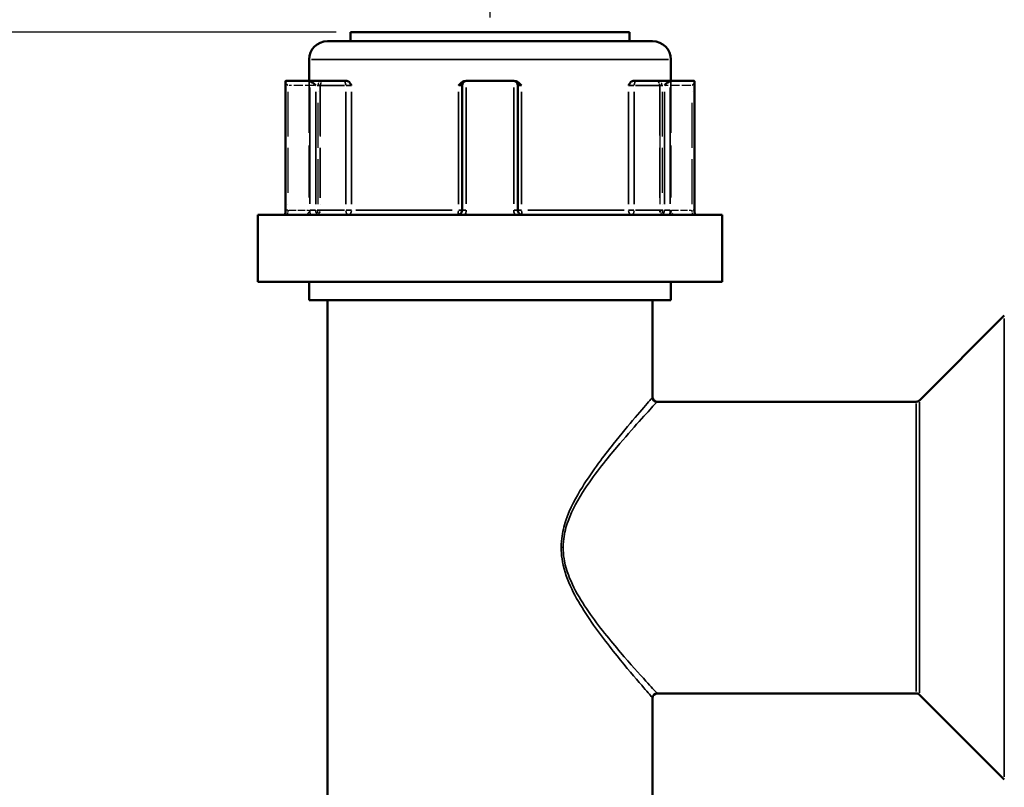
# Model space of a CAD drawing. Header units: millimetres. Extents: x 0 to 926, y 0 to 964.
# Tile 6 of 18: x 343 to 451, y 441 to 525. Entities that reach past the tile are written whole.
import ezdxf

# ---------------------------------------------------------------- set-up
doc = ezdxf.new("R2010")
doc.units = ezdxf.units.MM
doc.linetypes.add('DASHED', pattern=[0.2067, 0.1654, -0.0413])
for name, color, linetype, lineweight in [('Dimension (ANSI)', 7, 'Continuous', 25), ('Hidden (ANSI)', 7, 'DASHED', 35), ('Hidden Narrow (ANSI)', 7, 'DASHED', 25), ('Visible (ANSI)', 7, 'Continuous', 50), ('Visible Narrow (ANSI)', 7, 'Continuous', 35)]:
    doc.layers.add(name, color=color, linetype=linetype, lineweight=lineweight)
doc.styles.add('Note Text (ANSI)', font='tahoma.ttf')
doc.dimstyles.new('Default - mm (ANSI)', dxfattribs={"dimtxt": 3.048, "dimasz": 2.5, "dimexe": 3.175, "dimexo": 1.6002, "dimgap": 0.8, "dimtad": 0, "dimtoh": 1, "dimrnd": 1e-08, "dimzin": 4, "dimdsep": 46, "dimtxsty": 'Note Text (ANSI)', "dimcen": 0.09, "dimdle": 10, "dimclrd": 256, "dimclre": 256, "dimclrt": 256, "dimadec": 1, "dimazin": 1, "dimtfac": 1, "dimtofl": 0, "dimtmove": 0, "dimatfit": 3, "dimfxl": 1, "dimtolj": 1, "dimtzin": 4, "dimlwd": -1, "dimlwe": -1, "dimarcsym": 0})

# ---------------------------------------------------------------- blocks, each defined once
blk = doc.blocks.new('*D8')
at = {"layer": 'Defpoints', "color": 0, "transparency": 16777216}
for p in [(250.04, 523.55), (379.44, 523.55), (395.34, 250.57)]:
    blk.add_point(p, dxfattribs=at)
at = {"layer": 'Dimension (ANSI)', "transparency": 16777216}
for p, q in [((377.84, 523.55), (246.86, 523.55)), ((250.04, 521.05), (250.04, 432.54)), ((250.04, 253.07), (250.04, 418.6)), ((393.74, 250.57), (246.86, 250.57))]:
    blk.add_line(p, q, dxfattribs=at)
for points in [[(249.62, 521.05), (250.45, 521.05), (250.04, 523.55)], [(249.62, 253.07), (250.45, 253.07), (250.04, 250.57)]]:
    blk.add_solid(points, dxfattribs=at)
at = {"layer": 'Dimension (ANSI)', "transparency": 16777216, "insert": (248.44, 419.4), "char_height": 3.048, "attachment_point": 1, "rotation": 90, "style": 'Note Text (ANSI)'}
blk.add_mtext('\\A1;272.98', dxfattribs=at)
blk = doc.blocks.new('*D10')
at = {"layer": 'Defpoints', "color": 0, "transparency": 16777216}
for p in [(505.74, 576.14), (394.74, 523.55), (505.74, 492.13)]:
    blk.add_point(p, dxfattribs=at)
at = {"layer": 'Dimension (ANSI)', "transparency": 16777216}
for p, q in [((394.74, 525.15), (394.74, 579.32)), ((505.74, 493.73), (505.74, 579.32)), ((397.24, 576.14), (443.4, 576.14)), ((503.24, 576.14), (457.08, 576.14))]:
    blk.add_line(p, q, dxfattribs=at)
for points in [[(397.24, 576.56), (397.24, 575.72), (394.74, 576.14)], [(503.24, 576.56), (503.24, 575.72), (505.74, 576.14)]]:
    blk.add_solid(points, dxfattribs=at)
at = {"layer": 'Dimension (ANSI)', "transparency": 16777216, "insert": (444.2, 577.73), "char_height": 3.048, "attachment_point": 1, "style": 'Note Text (ANSI)'}
blk.add_mtext('\\A1;111.00', dxfattribs=at)

msp = doc.modelspace()

# ---------------------------------------------------------------- linework, layer by layer
at = {"layer": 'Hidden (ANSI)', "ltscale": 34.3493}
for p, q in [((374.886, 518.203), (374.886, 504.003)), ((414.586, 518.203), (414.586, 504.003))]:
    msp.add_line(p, q, dxfattribs=at)
at = {"layer": 'Hidden (ANSI)', "ltscale": 33.139816}
for p, q in [((376.104, 517.703), (376.104, 504.003)), ((413.368, 517.703), (413.368, 504.003))]:
    msp.add_line(p, q, dxfattribs=at)
at = {"layer": 'Hidden (ANSI)', "ltscale": 0.346335}
for centre, start, end in [((376.604, 517.703), 159.15758, 180), ((412.868, 517.703), 0, 20.84242)]:
    msp.add_arc(centre, 0.5, start, end, dxfattribs=at)
at = {"layer": 'Hidden (ANSI)', "ltscale": 1.495845}
for centre, start, end in [((374.386, 504.003), 270, 0), ((375.604, 504.003), 270, 0), ((413.868, 504.003), 180, 270), ((415.086, 504.003), 180, 270)]:
    msp.add_arc(centre, 0.5, start, end, dxfattribs=at)
at = {"layer": 'Hidden (ANSI)', "ltscale": 1.29952}
for centre, major_axis, start_param, end_param in [((372.79, 517.703), (-0.483, 0.483), 0.2617994, 1.3089969), ((416.682, 517.703), (-0.483, -0.483), 1.8325957, 2.8797933)]:
    msp.add_ellipse(centre, major_axis=major_axis, ratio=0.2679492, start_param=start_param, end_param=end_param, dxfattribs=at)
at = {"layer": 'Hidden (ANSI)', "ltscale": 1.940749}
for points, knots in [([(376.074, 517.703), (376.075, 517.704), (376.075, 517.704), (376.111, 517.811), (376.146, 517.911), (376.213, 518.056), (376.248, 518.117), (376.319, 518.186), (376.35, 518.203), (376.383, 518.203)], [-0.000316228, -0.000316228, -0.000316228, -0.000316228, 0, 0, 0.044767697, 0.044767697, 0.076339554, 0.076339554, 0.09939515, 0.09939515, 0.09939515, 0.09939515]), ([(413.089, 518.203), (413.122, 518.203), (413.153, 518.186), (413.224, 518.117), (413.259, 518.056), (413.327, 517.911), (413.361, 517.811), (413.397, 517.704), (413.398, 517.704), (413.398, 517.703)], [0.236796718, 0.236796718, 0.236796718, 0.236796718, 0.258427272, 0.258427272, 0.288047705, 0.288047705, 0.33004835, 0.33004835, 0.330345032, 0.330345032, 0.330345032, 0.330345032])]:
    msp.add_open_spline(points, degree=3, knots=knots, dxfattribs=at)
at = {"layer": 'Hidden Narrow (ANSI)', "ltscale": 29.825834}
for p, q in [((372.54, 517.018), (372.54, 504.688)), ((375.854, 504.688), (375.854, 517.018)), ((376.074, 517.018), (376.074, 504.688)), ((413.398, 504.688), (413.398, 517.018)), ((413.618, 517.018), (413.618, 504.688)), ((416.932, 504.688), (416.932, 517.018))]:
    msp.add_line(p, q, dxfattribs=at)
at = {"layer": 'Hidden Narrow (ANSI)', "ltscale": 6.056921}
for p, q in [((375.447, 517.703), (372.693, 517.703)), ((416.779, 517.703), (414.025, 517.703))]:
    msp.add_line(p, q, dxfattribs=at)
at = {"layer": 'Hidden Narrow (ANSI)', "ltscale": 0.540283}
for p, q in [((372.527, 504.003), (372.34, 504.003)), ((417.133, 504.003), (416.946, 504.003))]:
    msp.add_line(p, q, dxfattribs=at)
at = {"layer": 'Hidden Narrow (ANSI)', "ltscale": 4.762628}
for p, q in [((372.66, 504.003), (374.826, 504.003)), ((414.646, 504.003), (416.812, 504.003))]:
    msp.add_line(p, q, dxfattribs=at)
at = {"layer": 'Hidden Narrow (ANSI)', "ltscale": 0.388085}
msp.add_line((402.754, 467), (402.557, 467), dxfattribs=at)
at = {"layer": 'Hidden Narrow (ANSI)', "ltscale": 1.346251}
for centre, major_axis, ratio, start_param, end_param in [((376.104, 517.703), (0, 0.5), 0.5, 0.0785398, 1.4922565), ((413.368, 517.703), (0, 0.5), 0.5, 4.7909288, 6.2046455), ((375.604, 504.003), (0, -0.5), 0.5, 0.0785398, 1.4922565), ((375.604, 504.003), (0, -0.5), 0.94014, 0.0785398, 1.4922565), ((413.868, 504.003), (0, -0.5), 0.94014, 4.7909288, 6.2046455), ((413.868, 504.003), (0, -0.5), 0.5, 4.7909288, 6.2046455)]:
    msp.add_ellipse(centre, major_axis=major_axis, ratio=ratio, start_param=start_param, end_param=end_param, dxfattribs=at)
at = {"layer": 'Hidden Narrow (ANSI)', "ltscale": 1.368955}
for points, knots in [([(372.54, 504.003), (372.54, 503.971), (372.539, 503.938), (372.534, 503.856), (372.528, 503.807), (372.511, 503.703), (372.498, 503.651), (372.463, 503.556), (372.441, 503.521), (372.413, 503.505), (372.407, 503.503), (372.401, 503.503)], [0, 0, 0, 0, 0.01936722, 0.01936722, 0.05035476, 0.05035476, 0.09063857, 0.09063857, 0.14300752, 0.14300752, 0.15775689, 0.15775689, 0.15775689, 0.15775689]), ([(417.071, 503.503), (417.065, 503.503), (417.059, 503.505), (417.031, 503.521), (417.009, 503.556), (416.975, 503.651), (416.961, 503.703), (416.944, 503.807), (416.938, 503.856), (416.933, 503.938), (416.932, 503.971), (416.932, 504.003)], [-0.78964294, -0.78964294, -0.78964294, -0.78964294, -0.77489403, -0.77489403, -0.72252491, -0.72252491, -0.68224097, -0.68224097, -0.65125333, -0.65125333, -0.63188605, -0.63188605, -0.63188605, -0.63188605])]:
    msp.add_open_spline(points, degree=3, knots=knots, dxfattribs=at)
at = {"layer": 'Visible (ANSI)'}
for p, q in [((379.436, 523.553), (410.036, 523.553)), ((379.436, 523.553), (379.436, 522.553)), ((410.036, 523.553), (410.036, 522.553)), ((376.886, 522.553), (412.586, 522.553)), ((374.886, 520.553), (374.886, 518.203)), ((414.586, 520.553), (414.586, 518.203)), ((372.29, 518.136), (372.29, 504.003)), ((372.355, 518.203), (374.915, 518.203)), ((378.664, 518.203), (374.915, 518.203)), ((379.01, 518.203), (378.664, 518.203)), ((392.176, 518.203), (392.109, 518.203)), ((392.176, 518.203), (397.296, 518.203)), ((397.364, 518.203), (397.296, 518.203)), ((410.808, 518.203), (410.462, 518.203)), ((414.558, 518.203), (410.808, 518.203)), ((414.558, 518.203), (417.118, 518.203)), ((417.182, 504.003), (417.182, 518.136)), ((391.676, 517.703), (391.676, 504.003)), ((397.796, 504.003), (397.796, 517.703)), ((369.236, 503.503), (420.236, 503.503)), ((369.236, 503.503), (369.236, 496.153)), ((420.236, 503.503), (420.236, 496.153)), ((369.236, 496.153), (420.236, 496.153)), ((374.886, 496.153), (374.886, 494.153)), ((414.586, 496.153), (414.586, 494.153)), ((374.886, 494.153), (414.586, 494.153)), ((376.886, 494.153), (376.886, 439.848)), ((412.586, 494.153), (412.586, 483.5)), ((441.883, 483.147), (451.19, 492.454)), ((441.529, 483), (413.086, 483)), ((441.529, 451), (413.086, 451)), ((441.883, 450.854), (451.19, 441.547)), ((412.586, 450.5), (412.586, 439.848))]:
    msp.add_line(p, q, dxfattribs=at)
for centre, radius, start, end in [((376.886, 520.553), 2, 90, 180), ((412.586, 520.553), 2, 0, 90), ((392.176, 517.703), 0.5, 96.1232, 180), ((397.296, 517.703), 0.5, 0, 83.8768), ((413.086, 483.5), 0.5, 180, 270), ((441.529, 483.5), 0.5, 270, 315), ((413.086, 450.5), 0.5, 90, 180), ((441.529, 450.5), 0.5, 45, 90)]:
    msp.add_arc(centre, radius, start, end, dxfattribs=at)
for centre, major_axis, start_param, end_param in [((372.79, 517.703), (-0.483, 0.483), 6.1282559, 6.5449847), ((375.35, 517.703), (0.483, -0.483), 1.3089969, 2.7729233), ((414.122, 517.703), (0.483, 0.483), 0.3686694, 1.8325957), ((416.682, 517.703), (-0.483, -0.483), 2.8797933, 3.2965221)]:
    msp.add_ellipse(centre, major_axis=major_axis, ratio=0.2679492, start_param=start_param, end_param=end_param, dxfattribs=at)
for points in [[(372.333, 518.2), (372.34, 518.202), (372.347, 518.203), (372.355, 518.203)], [(374.915, 518.203), (374.925, 518.203), (374.936, 518.202), (374.946, 518.2)], [(392.123, 518.2), (392.141, 518.202), (392.159, 518.203), (392.176, 518.203)], [(397.296, 518.203), (397.314, 518.203), (397.332, 518.202), (397.349, 518.2)], [(414.526, 518.2), (414.537, 518.202), (414.547, 518.203), (414.558, 518.203)], [(417.118, 518.203), (417.125, 518.203), (417.132, 518.202), (417.139, 518.2)]]:
    msp.add_open_spline(points, degree=3, dxfattribs=at)
for points, knots in [([(379.01, 518.203), (379.063, 518.203), (379.115, 518.186), (379.234, 518.117), (379.294, 518.056), (379.414, 517.911), (379.478, 517.811), (379.546, 517.704), (379.546, 517.704), (379.547, 517.703)], [0.236796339, 0.236796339, 0.236796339, 0.236796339, 0.258426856, 0.258426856, 0.288047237, 0.288047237, 0.330047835, 0.330047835, 0.330344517, 0.330344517, 0.330344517, 0.330344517]), ([(391.264, 517.703), (391.264, 517.704), (391.265, 517.704), (391.369, 517.811), (391.467, 517.911), (391.656, 518.056), (391.75, 518.117), (391.94, 518.186), (392.024, 518.203), (392.109, 518.203)], [-0.000316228, -0.000316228, -0.000316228, -0.000316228, 0, 0, 0.044767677, 0.044767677, 0.076339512, 0.076339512, 0.099395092, 0.099395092, 0.099395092, 0.099395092]), ([(397.364, 518.203), (397.448, 518.203), (397.532, 518.186), (397.722, 518.117), (397.817, 518.056), (398.005, 517.911), (398.103, 517.811), (398.207, 517.704), (398.208, 517.704), (398.209, 517.703)], [0.236796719, 0.236796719, 0.236796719, 0.236796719, 0.258427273, 0.258427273, 0.288047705, 0.288047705, 0.33004835, 0.33004835, 0.330345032, 0.330345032, 0.330345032, 0.330345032]), ([(409.925, 517.703), (409.926, 517.704), (409.926, 517.704), (409.994, 517.811), (410.058, 517.911), (410.178, 518.056), (410.239, 518.117), (410.358, 518.186), (410.41, 518.203), (410.462, 518.203)], [-0.000316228, -0.000316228, -0.000316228, -0.000316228, 0, 0, 0.044767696, 0.044767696, 0.07633955, 0.07633955, 0.099395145, 0.099395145, 0.099395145, 0.099395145]), ([(372.216, 503.503), (372.224, 503.525), (372.232, 503.551), (372.247, 503.607), (372.254, 503.638), (372.267, 503.704), (372.272, 503.739), (372.281, 503.811), (372.284, 503.849), (372.289, 503.925), (372.29, 503.964), (372.29, 504.003)], [-0.073246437, -0.073246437, -0.073246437, -0.073246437, -0.05859715, -0.05859715, -0.043947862, -0.043947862, -0.029298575, -0.029298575, -0.014649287, -0.014649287, 0, 0, 0, 0]), ([(391.676, 504.003), (391.676, 503.954), (391.669, 503.906), (391.633, 503.784), (391.592, 503.715), (391.469, 503.586), (391.378, 503.534), (391.245, 503.507), (391.211, 503.503), (391.176, 503.503)], [-0.2354349, -0.2354349, -0.2354349, -0.2354349, -0.20621481, -0.20621481, -0.15946266, -0.15946266, -0.09868487, -0.09868487, -0.07767797, -0.07767797, -0.07767797, -0.07767797]), ([(398.296, 503.503), (398.272, 503.503), (398.247, 503.505), (398.138, 503.521), (398.056, 503.556), (397.935, 503.651), (397.89, 503.703), (397.833, 503.807), (397.815, 503.856), (397.799, 503.938), (397.796, 503.971), (397.796, 504.003)], [-0.78964304, -0.78964304, -0.78964304, -0.78964304, -0.77486935, -0.77486935, -0.72250929, -0.72250929, -0.68223232, -0.68223232, -0.65125004, -0.65125004, -0.63188611, -0.63188611, -0.63188611, -0.63188611]), ([(417.182, 504.003), (417.182, 503.964), (417.183, 503.925), (417.188, 503.849), (417.191, 503.811), (417.2, 503.739), (417.206, 503.704), (417.218, 503.638), (417.225, 503.607), (417.24, 503.551), (417.248, 503.525), (417.256, 503.503)], [0.63188605, 0.63188605, 0.63188605, 0.63188605, 0.646535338, 0.646535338, 0.661184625, 0.661184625, 0.675833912, 0.675833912, 0.6904832, 0.6904832, 0.705132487, 0.705132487, 0.705132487, 0.705132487])]:
    msp.add_open_spline(points, degree=3, knots=knots, dxfattribs=at)
at = {"layer": 'Visible Narrow (ANSI)'}
for p, q in [((414.342, 520.553), (375.131, 520.553)), ((372.333, 504.713), (372.333, 517.49)), ((374.946, 517.49), (374.946, 504.713)), ((375.6, 504.688), (375.6, 517.018)), ((375.766, 517.703), (378.749, 517.703)), ((378.914, 517.018), (378.914, 504.688)), ((378.945, 517.703), (379.524, 517.703)), ((379.547, 504.688), (379.547, 517.018)), ((391.264, 517.018), (391.264, 504.688)), ((391.298, 517.703), (391.675, 517.703)), ((392.123, 504.713), (392.123, 517.49)), ((397.349, 517.49), (397.349, 504.713)), ((397.797, 517.703), (398.175, 517.703)), ((398.209, 504.688), (398.209, 517.018)), ((409.925, 517.018), (409.925, 504.688)), ((409.949, 517.703), (410.527, 517.703)), ((410.558, 504.688), (410.558, 517.018)), ((410.724, 517.703), (413.706, 517.703)), ((413.872, 517.018), (413.872, 504.688)), ((414.526, 504.713), (414.526, 517.49)), ((417.139, 517.49), (417.139, 504.713)), ((372.329, 504.003), (372.29, 504.003)), ((375.568, 504.003), (374.969, 504.003)), ((378.749, 504.003), (375.766, 504.003)), ((379.524, 504.003), (378.945, 504.003)), ((380, 504.003), (390.586, 504.003)), ((391.675, 504.003), (391.298, 504.003)), ((392.087, 504.003), (391.677, 504.003)), ((397.795, 504.003), (397.386, 504.003)), ((398.175, 504.003), (397.797, 504.003)), ((398.886, 504.003), (409.472, 504.003)), ((410.527, 504.003), (409.949, 504.003)), ((413.706, 504.003), (410.724, 504.003)), ((414.503, 504.003), (413.904, 504.003)), ((417.182, 504.003), (417.143, 504.003)), ((451.19, 441.86), (451.19, 492.141)), ((441.529, 451.197), (441.529, 482.803)), ((441.883, 482.948), (441.883, 451.053))]:
    msp.add_line(p, q, dxfattribs=at)
for centre, major_axis, ratio, start_param, end_param in [((378.664, 517.703), (0, 0.5), 0.5, 4.7909288, 6.2046455), ((410.808, 517.703), (0, 0.5), 0.5, 0.0785398, 1.4922565), ((379.164, 504.003), (0, -0.5), 0.5, 4.7909288, 6.2046455), ((379.164, 504.003), (0, -0.5), 0.7652014, 0.0785398, 1.4922565), ((391.176, 504.003), (0, -0.5), 0.1749386, 0.0785398, 1.4922565), ((398.296, 504.003), (0, -0.5), 0.1749386, 4.7909288, 6.2046455), ((410.308, 504.003), (0, -0.5), 0.7652014, 4.7909288, 6.2046455), ((410.308, 504.003), (0, -0.5), 0.5, 0.0785398, 1.4922565)]:
    msp.add_ellipse(centre, major_axis=major_axis, ratio=ratio, start_param=start_param, end_param=end_param, dxfattribs=at)
for points, knots in [([(372.278, 503.503), (372.279, 503.509), (372.28, 503.515), (372.302, 503.611), (372.317, 503.709), (372.33, 503.874), (372.333, 503.938), (372.333, 504.003)], [-0.052385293, -0.052385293, -0.052385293, -0.052385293, -0.05035476, -0.05035476, -0.019367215, -0.019367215, 0, 0, 0, 0]), ([(374.946, 504.003), (374.946, 503.938), (374.95, 503.874), (374.97, 503.709), (374.991, 503.611), (375.024, 503.515), (375.026, 503.509), (375.028, 503.503)], [0.631886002, 0.631886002, 0.631886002, 0.631886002, 0.65125392, 0.65125392, 0.682242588, 0.682242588, 0.684271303, 0.684271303, 0.684271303, 0.684271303]), ([(375.961, 503.503), (375.943, 503.503), (375.925, 503.505), (375.843, 503.521), (375.783, 503.556), (375.696, 503.651), (375.665, 503.703), (375.626, 503.807), (375.613, 503.856), (375.602, 503.938), (375.6, 503.971), (375.6, 504.003)], [-0.78964289, -0.78964289, -0.78964289, -0.78964289, -0.77489871, -0.77489871, -0.72252786, -0.72252786, -0.68224259, -0.68224259, -0.65125392, -0.65125392, -0.631886, -0.631886, -0.631886, -0.631886]), ([(391.986, 503.503), (392.025, 503.57), (392.057, 503.641), (392.108, 503.808), (392.123, 503.906), (392.123, 504.003)], [0.183049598, 0.183049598, 0.183049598, 0.183049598, 0.206214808, 0.206214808, 0.235434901, 0.235434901, 0.235434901, 0.235434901]), ([(397.349, 504.003), (397.349, 503.938), (397.356, 503.874), (397.389, 503.709), (397.425, 503.611), (397.479, 503.515), (397.483, 503.509), (397.486, 503.503)], [0.631886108, 0.631886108, 0.631886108, 0.631886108, 0.651250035, 0.651250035, 0.682232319, 0.682232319, 0.684271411, 0.684271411, 0.684271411, 0.684271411]), ([(413.872, 504.003), (413.872, 503.954), (413.867, 503.906), (413.842, 503.784), (413.814, 503.715), (413.728, 503.586), (413.662, 503.534), (413.563, 503.507), (413.537, 503.503), (413.511, 503.503)], [-0.31350591, -0.31350591, -0.31350591, -0.31350591, -0.28428582, -0.28428582, -0.23753367, -0.23753367, -0.17675588, -0.17675588, -0.15574903, -0.15574903, -0.15574903, -0.15574903]), ([(414.445, 503.503), (414.468, 503.57), (414.487, 503.641), (414.517, 503.808), (414.526, 503.906), (414.526, 504.003)], [0.261120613, 0.261120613, 0.261120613, 0.261120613, 0.28428582, 0.28428582, 0.313505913, 0.313505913, 0.313505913, 0.313505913]), ([(417.139, 504.003), (417.139, 503.938), (417.142, 503.874), (417.155, 503.709), (417.17, 503.611), (417.192, 503.515), (417.193, 503.509), (417.195, 503.503)], [0.63188605, 0.63188605, 0.63188605, 0.63188605, 0.651253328, 0.651253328, 0.682240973, 0.682240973, 0.684271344, 0.684271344, 0.684271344, 0.684271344]), ([(412.584, 483.498), (412.583, 483.497), (412.477, 483.376), (411.942, 482.762), (411.373, 482.107), (409.967, 480.448), (409.141, 479.459), (407.739, 477.694), (407.198, 476.995), (406.052, 475.434), (405.445, 474.565), (404.175, 472.517), (403.516, 471.306), (402.852, 469.345), (402.689, 468.68), (402.505, 467.152), (402.537, 466.284), (402.885, 464.4), (403.257, 463.406), (404.16, 461.515), (404.695, 460.617), (406.377, 458.034), (407.584, 456.487), (409.726, 453.828), (410.68, 452.706), (411.951, 451.227), (412.35, 450.771), (412.56, 450.531), (412.585, 450.502), (412.584, 450.503)], [-8.0521895, -8.0521895, -8.0521895, -8.0521895, -7.721308, -7.721308, -7.2005067, -7.2005067, -6.695816, -6.695816, -6.3960486, -6.3960486, -6.0632765, -6.0632765, -5.6584595, -5.6584595, -5.4632313, -5.4632313, -5.2195529, -5.2195529, -4.9151438, -4.9151438, -4.6008479, -4.6008479, -3.9603997, -3.9603997, -3.3440838, -3.3440838, -2.8474268, -2.8474268, -2.684036, -2.684036, -2.684036, -2.684036]), ([(413.084, 451.003), (413.085, 451.002), (413.059, 451.03), (412.843, 451.263), (412.433, 451.705), (411.127, 453.139), (410.146, 454.227), (407.943, 456.805), (406.703, 458.306), (404.974, 460.811), (404.424, 461.681), (403.496, 463.515), (403.114, 464.479), (402.755, 466.305), (402.723, 467.147), (402.912, 468.629), (403.079, 469.274), (403.762, 471.176), (404.439, 472.349), (405.745, 474.336), (406.369, 475.179), (407.547, 476.692), (408.104, 477.37), (409.544, 479.081), (410.394, 480.041), (411.839, 481.65), (412.424, 482.285), (412.974, 482.88), (413.083, 482.997), (413.084, 482.998)], [2.684036, 2.684036, 2.684036, 2.684036, 2.8474268, 2.8474268, 3.3440838, 3.3440838, 3.9603997, 3.9603997, 4.6008479, 4.6008479, 4.9151438, 4.9151438, 5.2195529, 5.2195529, 5.4632313, 5.4632313, 5.6584595, 5.6584595, 6.0632765, 6.0632765, 6.3960486, 6.3960486, 6.695816, 6.695816, 7.2005067, 7.2005067, 7.721308, 7.721308, 8.0521895, 8.0521895, 8.0521895, 8.0521895])]:
    msp.add_open_spline(points, degree=3, knots=knots, dxfattribs=at)

# ---------------------------------------------------------------- dimensions: what is measured, and where the dimension line sits
at = {"layer": 'Dimension (ANSI)'}
dim = msp.add_linear_dim(base=(505.736, 576.14), p1=(394.736, 523.553), p2=(505.736, 492.126), dimstyle='Default - mm (ANSI)', override={"dimgap": 0.8, "dimtoh": 0, "dimdec": 2, "dimtol": 0, "dimlim": 0, "dimtp": 0, "dimtm": 0, "dimtdec": 2, "dimatfit": 1}, dxfattribs=at)
dim.commit()
dim.dimension.update_dxf_attribs({"geometry": '*D10', "text_midpoint": (450.236, 576.14), "dimtype": 160})
dim = msp.add_linear_dim(base=(250.036, 523.553), p1=(395.335, 250.573), p2=(379.436, 523.553), angle=90, dimstyle='Default - mm (ANSI)', override={"dimgap": 0.8, "dimtoh": 0, "dimdec": 2, "dimtol": 0, "dimlim": 0, "dimtp": 0, "dimtm": 0, "dimtdec": 2, "dimatfit": 1}, dxfattribs=at)
dim.commit()
dim.dimension.update_dxf_attribs({"geometry": '*D8', "text_midpoint": (250.036, 425.573), "dimtype": 160})

doc.saveas('drawing.dxf')
